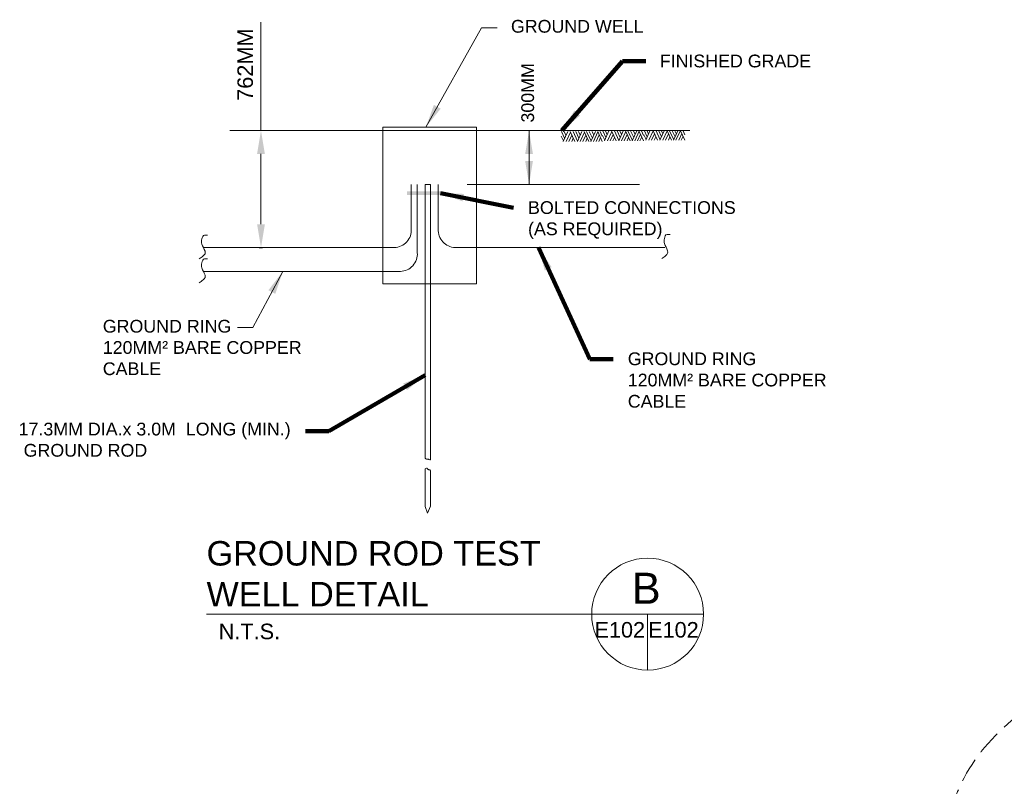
# Model space of a CAD drawing. Header units: inches. Extents: x 3071 to 4270, y -1110 to -364.
# Tile 11 of 12: x 3107 to 3487, y -660 to -364. Entities that reach past the tile are written whole.
import ezdxf
from ezdxf.enums import TextEntityAlignment as Align

# ---------------------------------------------------------------- set-up
doc = ezdxf.new("R2010")
doc.units = ezdxf.units.IN
doc.header["$LTSCALE"] = 0.4
doc.header["$MEASUREMENT"] = 0
doc.linetypes.add('DGN Style 3', pattern=[33.072203, 23.623002, -9.449201])
doc.layers.get('Defpoints').update_dxf_attribs({"lineweight": 0})
for name, color, linetype, lineweight in [('E-ANNO-TEXT', 7, 'Continuous', 0), ('E-DETL-GRPH', 6, 'Continuous', 30), ('E-LTNG-COND', 212, 'Continuous', 40), ('G-ANNO-DIM', 1, 'Continuous', 0)]:
    doc.layers.add(name, color=color, linetype=linetype, lineweight=lineweight)
doc.styles.add("_1 4 1'-0", font='arial.ttf', dxfattribs={"height": 6})
doc.styles.add('Notes', font='arial.ttf', dxfattribs={"height": 0.098425})
doc.styles.add('TITLE 6.35', font='swissk.ttf', dxfattribs={"height": 250})
doc.styles.add('TITLE20', font='simplex.shx', dxfattribs={"height": 5000})
doc.dimstyles.new("1 4 1'-0", dxfattribs={"dimtxt": 6, "dimasz": 9, "dimexe": 3, "dimexo": 3, "dimgap": 3, "dimtad": 1, "dimdec": 0, "dimzin": 11, "dimdsep": 46, "dimlunit": 3, "dimtxsty": "_1 4 1'-0", "dimcen": 0.09, "dimclrd": 256, "dimadec": 4, "dimazin": 3, "dimtfac": 1, "dimtdec": 0, "dimtofl": 0, "dimtmove": 0, "dimatfit": 3, "dimfxl": 1, "dimfrac": 2, "dimtolj": 1, "dimtzin": 11, "dimlwd": -1, "dimarcsym": 0})

# ---------------------------------------------------------------- blocks, each defined once
blk = doc.blocks.new('GRADE1')
at = {"layer": 'E-DETL-GRPH', "color": 7, "linetype": 'Continuous', "lineweight": 0}
for p, q in [((1.83, 1.91), (0.01, 5.8)), ((0.94, 0), (3.63, 5.8)), ((2.6, 3.59), (1.59, 5.8)), ((7.83, 0), (5.13, 5.8)), ((9.42, 0.16), (6.8, 5.8)), ((10.24, 1.97), (8.48, 5.8)), ((9.34, 0), (12.03, 5.8)), ((11, 3.66), (10.03, 5.8)), ((16.1, 0), (13.38, 5.8)), ((17.42, 0.18), (14.8, 5.8)), ((18.19, 1.86), (16.37, 5.8)), ((17.33, 0), (20.02, 5.82)), ((19, 3.61), (17.99, 5.8)), ((24, 0), (21.31, 5.8)), ((24, 3.1), (22.75, 5.8)), ((1.11, 0.36), (-0.17, 3.1)), ((2.67, 0), (5.25, 5.53)), ((4.33, 0), (6.08, 3.77)), ((5.97, 0), (6.89, 2)), ((10.95, 0), (13.51, 5.52)), ((12.61, 0), (14.34, 3.77)), ((14.3, 0), (15.18, 1.95)), ((18.77, 0), (21.37, 5.62)), ((20.36, 0), (22.16, 3.95)), ((21.89, 0), (22.93, 2.29))]:
    blk.add_line(p, q, dxfattribs=at)
blk = doc.blocks.new('*D63')
at = {"layer": 'Defpoints', "color": 0, "lineweight": 40, "transparency": 16777216}
for p in [(3199.82, -407.22), (3198.49, -452.4), (3199.82, -452.4)]:
    blk.add_point(p, dxfattribs=at)
at = {"layer": 'G-ANNO-DIM', "transparency": 16777216}
for p, q in [((3199.82, -407.22), (3199.82, -365.3)), ((3199.82, -443.4), (3199.82, -416.22))]:
    blk.add_line(p, q, dxfattribs=at)
at = {"layer": 'G-ANNO-DIM', "color": 0, "lineweight": -2, "transparency": 16777216}
blk.add_line((3199.09, -452.4), (3200.42, -452.4), dxfattribs=at)
at = {"layer": 'G-ANNO-DIM', "lineweight": 40, "transparency": 16777216}
for points in [[(3198.32, -416.22), (3201.32, -416.22), (3199.82, -407.22)], [(3198.32, -443.4), (3201.32, -443.4), (3199.82, -452.4)]]:
    blk.add_solid(points, dxfattribs=at)
at = {"layer": 'G-ANNO-DIM', "color": 0, "transparency": 16777216, "insert": (3193.75, -381.76), "char_height": 6, "attachment_point": 5, "rotation": 90, "style": "_1 4 1'-0"}
blk.add_mtext('\\A1;762MM', dxfattribs=at)

msp = doc.modelspace()

# ---------------------------------------------------------------- linework, layer by layer
at = {"layer": 'E-ANNO-TEXT'}
for p, q in [((3263.51, -405.9, -0.33), (3285.04, -367.5, -0.06)), ((3291.04, -367.5, -0.06), (3285.04, -367.5, -0.06)), ((3208.25, -461.6, -0.06), (3196.73, -483.28, -0.06)), ((3190.73, -483.28, -0.06), (3196.73, -483.28, -0.06))]:
    msp.add_line(p, q, dxfattribs=at)
at = {"layer": 'E-ANNO-TEXT', "lineweight": 13}
for p, q in [((3370.77, -593.9, -0.33), (3178.79, -593.9, -0.33)), ((3349.15, -615.52, -0.33), (3349.15, -593.9, -0.33))]:
    msp.add_line(p, q, dxfattribs=at)
msp.add_arc((3349.15, -593.9, -0.33), 21.61, 0, 360, dxfattribs=at)
at = {"layer": 'E-ANNO-TEXT', "extrusion": (0.003618, 0.004825, -0.999982)}
msp.add_solid([(-3269.19, -398.83, 10.18), (-3263.48, -405.95, 10.18), (-3266.58, -397.37, 10.18)], dxfattribs=at)
at = {"layer": 'E-ANNO-TEXT'}
msp.add_solid([(3202.71, -468.84, -0.06), (3208.25, -461.6, -0.06), (3205.36, -470.25, -0.06)], dxfattribs=at)
at = {"layer": 'E-DETL-GRPH', "color": 7, "linetype": 'Continuous', "lineweight": 0}
for p, q in [((3187.8, -407.22, -0.06), (3365.51, -407.22, -0.06)), ((3279.41, -427.98, -0.06), (3346.07, -427.98, -0.06))]:
    msp.add_line(p, q, dxfattribs=at)
at = {"layer": 'E-DETL-GRPH', "color": 7, "linetype": 'Continuous', "lineweight": 13}
for p, q in [((3257.86, -445.29, -0.06), (3257.86, -427.98, -0.06)), ((3260.2, -454.56, -0.06), (3260.2, -427.98, -0.06)), ((3263.27, -533.72, -0.06), (3263.27, -427.98, -0.06)), ((3263.27, -427.98, -0.06), (3265.27, -427.98, -0.06)), ((3265.27, -534.38, -0.06), (3265.27, -427.98, -0.06)), ((3268.27, -445.38, -0.06), (3268.27, -427.98, -0.06)), ((3177.51, -452.4, -0.06), (3251.34, -452.4, -0.06)), ((3355.8, -452.4, -0.06), (3274.31, -452.4, -0.06)), ((3177.51, -461.6, -0.06), (3253.67, -461.6, -0.06)), ((3263.27, -552.31, -0.06), (3263.27, -537.82, -0.06)), ((3265.27, -552.22, -0.06), (3265.27, -538.48, -0.06)), ((3263.27, -552.31, -0.06), (3264.18, -554.97, -0.06)), ((3264.18, -554.97, -0.06), (3265.27, -552.22, -0.06))]:
    msp.add_line(p, q, dxfattribs=at)
at = {"layer": 'E-DETL-GRPH', "color": 7, "linetype": 'Continuous', "lineweight": 13, "extrusion": (0, 0, -1)}
for centre in [(-3251.15, -445.67, 0.06), (-3253.48, -454.87, 0.06)]:
    msp.add_arc(centre, 6.73, 175.7819, 268.2064, dxfattribs=at)
at = {"layer": 'E-DETL-GRPH', "color": 7, "linetype": 'Continuous', "lineweight": 13}
msp.add_arc((3275.01, -445.66, -0.06), 6.73, 176.7117, 268.2064, dxfattribs=at)
at = {"layer": 'E-DETL-GRPH', "color": 7, "linetype": 'Continuous', "lineweight": 0}
for points, knots in [([(3179.21, -447.55, -0.06), (3178.79, -447.55, -0.06), (3178.38, -447.55, -0.06), (3177.96, -447.55, -0.06), (3177.36, -447.55, -0.06), (3177.13, -448.46, -0.06), (3176.97, -449.05, -0.06), (3176.79, -449.7, -0.06), (3176.81, -450.42, -0.06), (3176.97, -451.04, -0.06), (3177.2, -451.99, -0.06), (3177.95, -452.85, -0.06), (3178.21, -453.78, -0.06), (3178.3, -454.09, -0.06), (3178.39, -454.48, -0.06), (3178.21, -454.78, -0.06), (3177.83, -455.41, -0.06), (3177.3, -455.88, -0.06), (3176.72, -456.28, -0.06), (3176.47, -456.44, -0.06), (3176.22, -456.61, -0.06), (3175.97, -456.78, -0.06)], [0, 0, 0, 0, 0.103317, 0.103317, 0.103317, 0.252342, 0.252342, 0.252342, 0.417766, 0.417766, 0.417766, 0.66747, 0.66747, 0.66747, 0.75014, 0.75014, 0.75014, 0.925511, 0.925511, 0.925511, 1, 1, 1, 1]), ([(3357.87, -447.37, -0.06), (3357.46, -447.37, -0.06), (3357.04, -447.37, -0.06), (3356.63, -447.37, -0.06), (3356.03, -447.37, -0.06), (3355.79, -448.28, -0.06), (3355.63, -448.87, -0.06), (3355.45, -449.52, -0.06), (3355.47, -450.24, -0.06), (3355.63, -450.86, -0.06), (3355.87, -451.81, -0.06), (3356.61, -452.67, -0.06), (3356.88, -453.6, -0.06), (3356.96, -453.91, -0.06), (3357.06, -454.3, -0.06), (3356.88, -454.6, -0.06), (3356.49, -455.23, -0.06), (3355.97, -455.71, -0.06), (3355.38, -456.1, -0.06), (3355.13, -456.26, -0.06), (3354.88, -456.43, -0.06), (3354.63, -456.6, -0.06)], [0, 0, 0, 0, 0.103317, 0.103317, 0.103317, 0.252342, 0.252342, 0.252342, 0.417766, 0.417766, 0.417766, 0.66747, 0.66747, 0.66747, 0.75014, 0.75014, 0.75014, 0.925511, 0.925511, 0.925511, 1, 1, 1, 1]), ([(3179.21, -456.74, -0.06), (3178.79, -456.74, -0.06), (3178.38, -456.74, -0.06), (3177.96, -456.74, -0.06), (3177.36, -456.74, -0.06), (3177.13, -457.65, -0.06), (3176.97, -458.24, -0.06), (3176.79, -458.89, -0.06), (3176.81, -459.61, -0.06), (3176.97, -460.23, -0.06), (3177.2, -461.18, -0.06), (3177.95, -462.04, -0.06), (3178.21, -462.98, -0.06), (3178.3, -463.29, -0.06), (3178.39, -463.68, -0.06), (3178.21, -463.97, -0.06), (3177.83, -464.6, -0.06), (3177.3, -465.08, -0.06), (3176.72, -465.47, -0.06), (3176.47, -465.64, -0.06), (3176.22, -465.8, -0.06), (3175.97, -465.97, -0.06)], [0, 0, 0, 0, 0.103317, 0.103317, 0.103317, 0.252342, 0.252342, 0.252342, 0.417766, 0.417766, 0.417766, 0.66747, 0.66747, 0.66747, 0.75014, 0.75014, 0.75014, 0.925511, 0.925511, 0.925511, 1, 1, 1, 1]), ([(3263.27, -533.72, -0.06), (3263.34, -533.81, -0.06), (3263.41, -533.9, -0.06), (3263.47, -533.99, -0.06), (3263.61, -534.18, -0.06), (3263.94, -534.02, -0.06), (3264.17, -534.04, -0.06), (3264.31, -534.05, -0.06), (3264.44, -534.05, -0.06), (3264.57, -534.06, -0.06), (3264.66, -534.07, -0.06), (3264.68, -534.21, -0.06), (3264.77, -534.24, -0.06), (3264.93, -534.29, -0.06), (3265.1, -534.34, -0.06), (3265.27, -534.39, -0.06)], [0, 0, 0, 0, 0.154952, 0.154952, 0.154952, 0.469238, 0.469238, 0.469238, 0.646039, 0.646039, 0.646039, 0.764411, 0.764411, 0.764411, 1, 1, 1, 1])]:
    msp.add_open_spline(points, degree=3, knots=knots, dxfattribs=at)
at = {"layer": 'E-DETL-GRPH', "color": 7, "linetype": 'Continuous', "lineweight": 13}
msp.add_open_spline([(3263.27, -537.82, -0.06), (3263.43, -537.73, -0.06), (3263.59, -537.65, -0.06), (3263.76, -537.56, -0.06), (3263.89, -537.5, -0.06), (3264.01, -537.68, -0.06), (3264.13, -537.78, -0.06), (3264.2, -537.84, -0.06), (3264.22, -537.93, -0.06), (3264.28, -537.98, -0.06), (3264.34, -538.02, -0.06), (3264.41, -538.06, -0.06), (3264.48, -538.09, -0.06), (3264.6, -538.13, -0.06), (3264.73, -538.16, -0.06), (3264.85, -538.2, -0.06), (3264.95, -538.23, -0.06), (3265.09, -538.23, -0.06), (3265.14, -538.33, -0.06), (3265.17, -538.39, -0.06), (3265.19, -538.44, -0.06), (3265.22, -538.5, -0.06)], degree=3, knots=[0, 0, 0, 0, 0.234825, 0.234825, 0.234825, 0.418043, 0.418043, 0.418043, 0.523912, 0.523912, 0.523912, 0.619471, 0.619471, 0.619471, 0.784118, 0.784118, 0.784118, 0.916862, 0.916862, 0.916862, 1, 1, 1, 1], dxfattribs=at)
at = {"layer": 'E-DETL-GRPH', "color": 7, "linetype": 'Continuous', "lineweight": 0, "extrusion": (-6.98227e-17, 0, -1)}
msp.add_solid([(-3256.2, -430.61, 0.06), (-3269.12, -430.61, 0.06), (-3256.2, -432.05, 0.06), (-3269.12, -432.05, 0.06)], dxfattribs=at)
at = {"layer": 'E-DETL-GRPH', "color": 7, "linetype": 'Continuous', "lineweight": 0}
msp.add_3dface([(3246.85, -405.9, -0.33), (3283.04, -405.9, -0.33), (3283.04, -466.35, -0.33), (3246.85, -466.35, -0.33)], dxfattribs=at)
at = {"layer": 'E-LTNG-COND', "linetype": 'DGN Style 3', "lineweight": 0}
msp.add_ellipse((3572.03, -684.87, -0.26), major_axis=(107.53, -1.52), ratio=0.713203, dxfattribs=at)
at = {"layer": 'G-ANNO-DIM'}
for p, q in [((3305, -407.22, -0.06), (3302.75, -407.22, -0.06)), ((3303.35, -427.98, -0.06), (3303.35, -407.22, -0.06)), ((3304.11, -427.98, -0.06), (3302.75, -427.98, -0.06))]:
    msp.add_line(p, q, dxfattribs=at)
at = {"layer": 'G-ANNO-DIM', "extrusion": (0, 0, -1)}
msp.add_solid([(-3301.85, -416.22, 0.06), (-3303.35, -407.22, 0.06), (-3304.85, -416.22, 0.06)], dxfattribs=at)
at = {"layer": 'G-ANNO-DIM'}
msp.add_solid([(3304.85, -418.98, -0.06), (3303.35, -427.98, -0.06), (3301.85, -418.98, -0.06)], dxfattribs=at)

# ---------------------------------------------------------------- block references
at = {"layer": 'E-DETL-GRPH', "color": 7, "linetype": 'Continuous', "lineweight": 0, "xscale": 0.6553541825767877, "yscale": 0.6553541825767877, "zscale": 8}
for p in [(3315.9, -411.4, -0.06), (3331.85, -411.16, -0.06), (3347.8, -410.91, -0.06)]:
    msp.add_blockref('GRADE1', p, dxfattribs=at)

# ---------------------------------------------------------------- texts
at = {"layer": 'E-ANNO-TEXT', "color": 7, "linetype": 'Continuous', "lineweight": 13, "style": "_1 4 1'-0"}
msp.add_text('N.T.S.', height=6, dxfattribs=at).set_placement((3183.48, -597.58, -0.06), align=Align.TOP_LEFT)
at = {"layer": 'E-ANNO-TEXT', "char_height": 4.9212, "style": 'Notes'}
for s, insert, attachment_point in [('GROUND WELL', (3296.35, -364.5, -0.06), 1), ('FINISHED GRADE', (3353.84, -380.39, -0.06), 4), ('GROUND RING\\P120MM² BARE COPPER \\PCABLE', (3138.73, -480.29, -0.06), 1), ('GROUND RING\\P120MM² BARE COPPER \\PCABLE', (3341.49, -492.86, -0.06), 1), ('17.3MM DIA.x 3.0M  LONG (MIN.)\\P GROUND ROD', (3106.24, -519.99, -0.06), 1)]:
    msp.add_mtext(s, dxfattribs=dict(at, insert=insert, attachment_point=attachment_point))
at = {"layer": 'E-ANNO-TEXT', "color": 7, "linetype": 'Continuous', "lineweight": 13, "insert": (3178.79, -565.69, -0.06), "char_height": 9.4488, "width": 152.0394, "attachment_point": 1, "style": 'TITLE 6.35'}
msp.add_mtext('\\fArial|b0|i0|c00|p39;GROUND ROD TEST WELL DETAIL', dxfattribs=at)
at = {"layer": 'E-ANNO-TEXT', "color": 7, "linetype": 'Continuous', "lineweight": 13, "line_spacing_factor": 0.72, "style": 'TITLE20'}
for s, insert, char_height, attachment_point in [('\\fArial|b0|i0|c00|p39;B', (3348.59, -583.92, -0.33), 12, 5), ('\\fArial|b0|i0|c00|p39;E102', (3338.39, -603.04, -0.33), 6, 8), ('\\fArial|b0|i0|c00|p39;E102', (3359.1, -603.04, -0.33), 6, 8)]:
    msp.add_mtext(s, dxfattribs=dict(at, insert=insert, char_height=char_height, attachment_point=attachment_point))
at = {"layer": 'G-ANNO-DIM', "color": 7, "linetype": 'Continuous', "style": 'Notes'}
msp.add_text('300MM', height=4.921, rotation=90, dxfattribs=at).set_placement((3300.36, -404.12, -0.06), align=Align.TOP_LEFT)
at = {"layer": 'G-ANNO-DIM', "color": 7, "insert": (3302.96, -434.48, -0.06), "char_height": 4.9212, "attachment_point": 1, "style": 'Notes'}
msp.add_mtext('BOLTED CONNECTIONS\\P(AS REQUIRED)', dxfattribs=at)

# ---------------------------------------------------------------- dimensions: what is measured, and where the dimension line sits
at = {"layer": 'G-ANNO-DIM'}
dim = msp.add_linear_dim(base=(3199.82, -452.4, -0.06), p1=(3199.82, -407.22, -0.06), p2=(3198.49, -452.4, -0.06), angle=90, text='762MM', dimstyle="1 4 1'-0", override={"dimexe": 0.6, "dimexo": 0.6, "dimjust": 1, "dimatfit": 2}, dxfattribs=at)
dim.commit()
dim.dimension.update_dxf_attribs({"geometry": '*D63', "text_midpoint": (3199.82, -381.76, -0.06), "dimtype": 160})

# ---------------------------------------------------------------- leaders
at = {"layer": 'E-ANNO-TEXT', "annotation_type": 0, "has_hookline": 1}
for points, hookline_direction, text_width in [([(3316.07, -407.22, -0.06), (3339.4, -380.39, -0.06), (3348.4, -380.39, -0.06)], 0, 57.51), ([(3306.99, -452.4, -0.06), (3326.83, -495.41, -0.06), (3335.83, -495.41, -0.06)], 0, 75.95), ([(3263.27, -501.63, -0.06), (3226.04, -523.22, -0.06), (3217.04, -523.22, -0.06)], 1, 104.05)]:
    msp.add_leader(points, dimstyle="1 4 1'-0", override={"dimgap": 6, "dimtad": 0, "dimclrd": 0, "dimlwd": 65534}, dxfattribs=dict(at, hookline_direction=hookline_direction, text_width=text_width))
at = {"layer": 'G-ANNO-DIM', "annotation_type": 0, "has_hookline": 1, "hookline_direction": 0, "text_width": 79.35}
msp.add_leader([(3269.12, -431.33, -0.06), (3297.38, -437.03, -0.06)], dimstyle="1 4 1'-0", override={"dimgap": 6, "dimtad": 0, "dimclrd": 0, "dimlwd": 65534}, dxfattribs=at)

doc.saveas('drawing.dxf')
